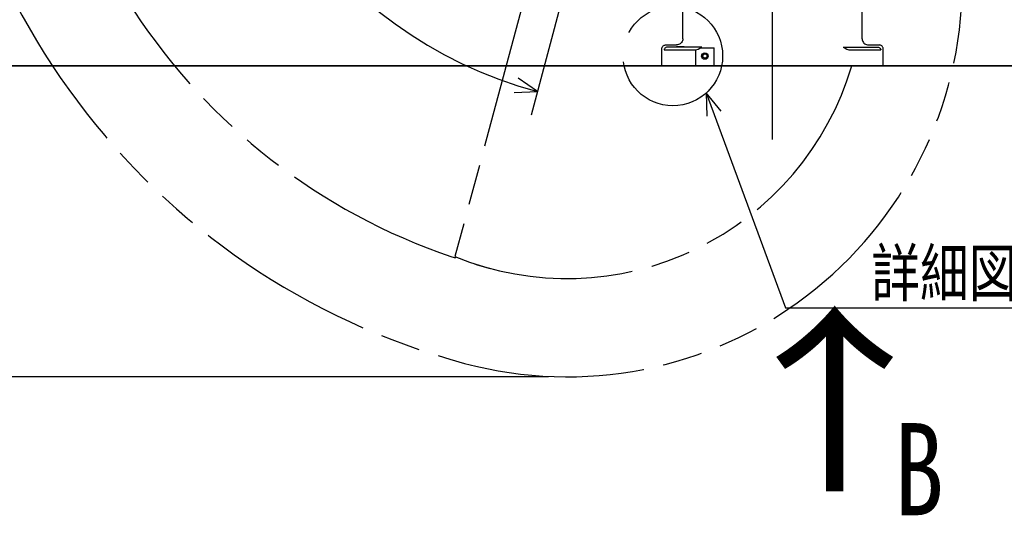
# Model space of a CAD drawing. Header units: millimetres. Extents: x 0 to 594, y 0 to 420.
# Tile 18 of 31: x 276 to 356, y 239 to 279. Entities that reach past the tile are written whole.
import ezdxf

# ---------------------------------------------------------------- set-up
doc = ezdxf.new("R2010")
doc.units = ezdxf.units.MM
doc.header["$LTSCALE"] = 32.67
doc.linetypes.add('CENTER', pattern=[0.6, 0.375, -0.075, 0.075, -0.075])
doc.linetypes.add('PHANTOM', pattern=[0.8, 0.45, -0.05, 0.1, -0.05, 0.1, -0.05])
doc.layers.get('0').update_dxf_attribs({"linetype": 'CONTINUOUS'})
for name, color, linetype in [('CRV', 7, 'CONTINUOUS'), ('DEFAULT_1', 7, 'CENTER'), ('DRA_ITEM', 7, 'CONTINUOUS'), ('DRIV_DIM', 7, 'CONTINUOUS'), ('PARAM_DIM', 7, 'CONTINUOUS')]:
    doc.layers.add(name, color=color, linetype=linetype)
doc.styles.get("Standard").update_dxf_attribs({"font": 'txt', "width": 0.8})
doc.dimstyles.new('DIMSTYLE_19', dxfattribs={"dimtxt": 3.8, "dimasz": 1.8, "dimexe": 0.18, "dimexo": 0.0625, "dimgap": 0.09, "dimtad": 1, "dimlfac": 10, "dimdsep": 46, "dimtxsty": 'STANDARD', "dimblk": 'OPEN', "dimblk1": 'OPEN', "dimblk2": 'OPEN', "dimcen": 0.09, "dimadec": 0, "dimazin": 0, "dimtp": 0.5, "dimtm": 0.5, "dimtfac": 1, "dimtofl": 0, "dimtmove": 0, "dimatfit": 3, "dimldrblk": 'OPEN', "dimfxl": 1, "dimtolj": 1, "dimarcsym": 0})
doc.dimstyles.new('DIMSTYLE_2', dxfattribs={"dimtxt": 3.8, "dimasz": 1.8, "dimexe": 0.18, "dimexo": 0.0625, "dimgap": 0.09, "dimtad": 1, "dimdec": 3, "dimlfac": 10, "dimdsep": 46, "dimtxsty": 'STANDARD', "dimblk": 'OPEN', "dimblk1": 'OPEN', "dimblk2": 'OPEN', "dimcen": 0.09, "dimadec": 0, "dimazin": 0, "dimtp": 0.001, "dimtm": 0.001, "dimtfac": 1, "dimtdec": 3, "dimtofl": 0, "dimtmove": 0, "dimatfit": 3, "dimldrblk": 'OPEN', "dimfxl": 1, "dimtolj": 1, "dimarcsym": 0})
doc.dimstyles.new('DIMSTYLE_3', dxfattribs={"dimtxt": 3.8, "dimasz": 1.8, "dimexe": 0.18, "dimexo": 0.0625, "dimgap": 0.09, "dimtad": 1, "dimdec": 1, "dimlfac": 10, "dimdsep": 46, "dimtxsty": 'STANDARD', "dimblk": 'OPEN', "dimblk1": 'OPEN', "dimblk2": 'OPEN', "dimcen": 0.09, "dimadec": 0, "dimazin": 0, "dimtp": 0.1, "dimtm": 0.1, "dimtfac": 1, "dimtdec": 1, "dimtofl": 0, "dimtmove": 0, "dimatfit": 3, "dimldrblk": 'OPEN', "dimfxl": 1, "dimtolj": 1, "dimarcsym": 0})

# ---------------------------------------------------------------- blocks, each defined once
blk = doc.blocks.new('_OPEN')
at = {"color": 0, "linetype": 'BYBLOCK'}
for p, q in [((0, 0), (-1, 0.342)), ((-1, -0.342), (0, 0)), ((-1, 0), (0, 0))]:
    blk.add_line(p, q, dxfattribs=at)
blk = doc.blocks.new('*D6')
at = {"layer": 'DRIV_DIM', "color": 2, "linetype": 'CONTINUOUS'}
for p, q in [((395.987, 275.255), (239.129, 275.255)), ((241.129, 275.255), (241.129, 262.605)), ((241.129, 249.954), (241.129, 262.605)), ((319.257, 249.954), (239.129, 249.954))]:
    blk.add_line(p, q, dxfattribs=at)
at = {"layer": 'DRIV_DIM', "color": 2, "linetype": 'CONTINUOUS', "xscale": 1.8, "yscale": 1.8, "zscale": 1.8}
for p, rotation in [((241.129, 275.255), 90), ((241.129, 249.954), 270)]:
    blk.add_blockref('_OPEN', p, dxfattribs=dict(at, rotation=rotation))
at = {"layer": 'DRIV_DIM', "color": 2, "linetype": 'CONTINUOUS', "width": 0.8}
blk.add_text('253', height=3.8, rotation=90, dxfattribs=at).set_placement((240.179, 258.865))
blk = doc.blocks.new('*D7')
at = {"layer": 'DRIV_DIM', "color": 2, "linetype": 'CONTINUOUS'}
for p, q in [((325.987, 365.442), (239.001, 365.442)), ((241.001, 365.442), (241.001, 320.349)), ((241.001, 275.255), (241.001, 320.349)), ((395.987, 275.255), (239.001, 275.255))]:
    blk.add_line(p, q, dxfattribs=at)
at = {"layer": 'DRIV_DIM', "color": 2, "linetype": 'CONTINUOUS', "xscale": 1.8, "yscale": 1.8, "zscale": 1.8}
for p, rotation in [((241.001, 365.442), 90), ((241.001, 275.255), 270)]:
    blk.add_blockref('_OPEN', p, dxfattribs=dict(at, rotation=rotation))
at = {"layer": 'DRIV_DIM', "color": 2, "linetype": 'CONTINUOUS', "width": 0.8}
blk.add_text('901.9', height=3.8, rotation=90, dxfattribs=at).set_placement((240.051, 313.886))
blk = doc.blocks.new('*D9')
at = {"layer": 'DRIV_DIM', "color": 2, "linetype": 'CONTINUOUS'}
for p, q in [((341.762, 302.555), (383.465, 302.555)), ((381.465, 302.555), (381.465, 288.905)), ((381.465, 275.255), (381.465, 288.905)), ((258.987, 275.255), (383.465, 275.255))]:
    blk.add_line(p, q, dxfattribs=at)
at = {"layer": 'DRIV_DIM', "color": 2, "linetype": 'CONTINUOUS', "xscale": 1.8, "yscale": 1.8, "zscale": 1.8}
for p, rotation in [((381.465, 302.555), 90), ((381.465, 275.255), 270)]:
    blk.add_blockref('_OPEN', p, dxfattribs=dict(at, rotation=rotation))
at = {"layer": 'DRIV_DIM', "color": 2, "linetype": 'CONTINUOUS', "width": 0.8}
blk.add_text('273', height=3.8, rotation=90, dxfattribs=at).set_placement((380.515, 285.942))
blk = doc.blocks.new('*D22')
at = {"layer": 'DRIV_DIM', "color": 2, "linetype": 'CONTINUOUS'}
for p, q in [((343.987, 292.255), (373.214, 292.255)), ((371.214, 292.255), (371.214, 283.755)), ((371.214, 275.255), (371.214, 283.755)), ((395.987, 275.255), (369.214, 275.255))]:
    blk.add_line(p, q, dxfattribs=at)
at = {"layer": 'DRIV_DIM', "color": 2, "linetype": 'CONTINUOUS', "xscale": 1.8, "yscale": 1.8, "zscale": 1.8}
for p, rotation in [((371.214, 292.255), 90), ((371.214, 275.255), 270)]:
    blk.add_blockref('_OPEN', p, dxfattribs=dict(at, rotation=rotation))
at = {"layer": 'DRIV_DIM', "color": 2, "linetype": 'CONTINUOUS', "width": 0.8}
blk.add_text('170', height=3.8, rotation=90, dxfattribs=at).set_placement((370.264, 280.111))
blk = doc.blocks.new('*D65')
at = {"layer": 'PARAM_DIM', "color": 2, "linetype": 'CONTINUOUS'}
for p, q in [((327.487, 308.681), (327.487, 344.55)), ((327.506, 307.327), (317.834, 271.231))]:
    blk.add_line(p, q, dxfattribs=at)
for points in [[(325.703, 341.888), (327.487, 342.55), (325.672, 343.119)], [(316.451, 273.083), (318.352, 273.163), (316.8, 274.264)]]:
    blk.add_lwpolyline(points, dxfattribs=at)
for start, end in [(90, 172.5), (172.5, 255)]:
    blk.add_arc((327.487, 307.255), 35.294, start, end, dxfattribs=at)
at = {"layer": 'PARAM_DIM', "color": 2, "linetype": 'CONTINUOUS', "width": 0.766667}
blk.add_text('165%%d', height=3.8, rotation=-58.16013, dxfattribs=at).set_placement((289.175, 290.323))

msp = doc.modelspace()

# ---------------------------------------------------------------- linework, layer by layer
at = {"color": 7, "linetype": 'CONTINUOUS'}
for p, q in [((330.18665, 277.45497), (330.18665, 298.61942)), ((344.78665, 277.45497), (344.78665, 280.75531)), ((328.48665, 275.25514), (328.48665, 276.65524)), ((328.66193, 276.55514), (331.08665, 276.55514)), ((328.78655, 276.95514), (329.68682, 276.95514)), ((331.72759, 276.78755), (328.95414, 276.78755)), ((329.68665, 276.81242), (329.69176, 276.81387)), ((329.68665, 276.80719), (329.68665, 276.81242)), ((330.28154, 276.81387), (330.28665, 276.81242)), ((330.28665, 276.81242), (330.28665, 276.80719)), ((331.23665, 275.25514), (331.23665, 276.56645)), ((331.62129, 276.71006), (332.73665, 276.71006)), ((332.73665, 275.25514), (332.73665, 276.71006)), ((343.24571, 276.78755), (346.01916, 276.78755)), ((343.88665, 276.55514), (346.31137, 276.55514)), ((345.28648, 276.95514), (346.18675, 276.95514)), ((346.48665, 275.25514), (346.48665, 276.65524)), ((328.48665, 275.25514), (346.48665, 275.25514))]:
    msp.add_line(p, q, dxfattribs=at)
for points in [[(330.18665, 277.45497), (330.18049, 277.37675), (330.16218, 277.30047), (330.13217, 277.22801), (330.0912, 277.16114), (330.04027, 277.10151), (329.98065, 277.05059), (329.91378, 277.00962), (329.84132, 276.9796), (329.76504, 276.96129), (329.68682, 276.95514)], [(344.78665, 277.45497), (344.7928, 277.37675), (344.81111, 277.30047), (344.84113, 277.22801), (344.8821, 277.16114), (344.93302, 277.10151), (344.99265, 277.05059), (345.05952, 277.00962), (345.13198, 276.9796), (345.20826, 276.96129), (345.28648, 276.95514)], [(328.48665, 276.65524), (328.4912, 276.70732), (328.50476, 276.75789), (328.5268, 276.80516), (328.55685, 276.84808), (328.5937, 276.88494), (328.63662, 276.91499), (328.68389, 276.93703), (328.73447, 276.95058), (328.78655, 276.95514)], [(328.95414, 276.78755), (328.90397, 276.78332), (328.85523, 276.77078), (328.80928, 276.75026), (328.76742, 276.72235), (328.73081, 276.68784), (328.7005, 276.6477), (328.67732, 276.60305), (328.66193, 276.55514)], [(330.28665, 276.80719), (330.28154, 276.80574), (330.26638, 276.80435), (330.2417, 276.80305), (330.20833, 276.80189), (330.16742, 276.80092), (330.12035, 276.80016), (330.06873, 276.79963), (330.01432, 276.79937), (329.95897, 276.79937), (329.90457, 276.79963), (329.85295, 276.80016), (329.80588, 276.80092), (329.76497, 276.80189), (329.7316, 276.80305), (329.70691, 276.80435), (329.69176, 276.80574), (329.68665, 276.80719)], [(329.69176, 276.81387), (329.70691, 276.81526), (329.7316, 276.81656), (329.76497, 276.81772), (329.80588, 276.81869), (329.85295, 276.81946), (329.90457, 276.81998), (329.95897, 276.82025), (330.01432, 276.82025), (330.06873, 276.81998), (330.12035, 276.81946), (330.16742, 276.81869), (330.20833, 276.81772), (330.2417, 276.81656), (330.26638, 276.81526), (330.28154, 276.81387)], [(346.01916, 276.78755), (346.06933, 276.78332), (346.11807, 276.77078), (346.16402, 276.75026), (346.20588, 276.72235), (346.24248, 276.68784), (346.2728, 276.6477), (346.29598, 276.60305), (346.31137, 276.55514)], [(346.48665, 276.65524), (346.4821, 276.70732), (346.46854, 276.75789), (346.4465, 276.80516), (346.41645, 276.84808), (346.37959, 276.88494), (346.33668, 276.91499), (346.2894, 276.93703), (346.23883, 276.95058), (346.18675, 276.95514)]]:
    msp.add_lwpolyline(points, dxfattribs=at)
for radius in [0.265, 0.165]:
    msp.add_circle((331.98665, 276.05514), radius, dxfattribs=at)
for centre, start, end in [((331.08665, 277.55514), 270, 309.8620456), ((343.88665, 277.55514), 230.1379544, 270)]:
    msp.add_arc(centre, 1, start, end, dxfattribs=at)
at = {"color": 2, "linetype": 'CONTINUOUS'}
msp.add_arc((331.98665, 276.05514), 0.2, 255, 195, dxfattribs=at)
at = {"layer": 'CRV', "color": 2, "linetype": 'PHANTOM'}
for p, q in [((317.85958, 282.91752), (311.64786, 259.73508)), ((272.48665, 275.25514), (368.03938, 275.25514))]:
    msp.add_line(p, q, dxfattribs=at)
for centre, radius, start, end in [((327.48665, 307.25514), 58.187, 26, 255), ((327.48665, 307.25514), 50.187, 25.9952941, 255), ((320.75735, 282.14107), 32.187, 255, 359.5653873), ((320.75735, 282.14107), 24.187, 247.8750508, 343.4568623)]:
    msp.add_arc(centre, radius, start, end, dxfattribs=at)
at = {"layer": 'DEFAULT_1', "color": 7, "linetype": 'CENTER'}
msp.add_line((337.48665, 269.25514), (337.48665, 392.87663), dxfattribs=at)
at = {"layer": 'DRA_ITEM', "color": 2, "linetype": 'CONTINUOUS'}
for p, q in [((332.09753, 273.05504), (338.54497, 255.55637)), ((338.54497, 255.55637), (345.54497, 255.55637)), ((345.54497, 255.55637), (369.86497, 255.55637))]:
    msp.add_line(p, q, dxfattribs=at)
msp.add_lwpolyline([(333.29752, 271.57889), (332.09753, 273.05504), (332.14217, 271.1532)], dxfattribs=at)
at = {"layer": 'DRA_ITEM', "color": 2, "linetype": 'CENTER'}
msp.add_circle((329.38287, 276.05906), 4.04889, dxfattribs=at)

# ---------------------------------------------------------------- texts
at = {"layer": 'DRA_ITEM', "color": 2, "linetype": 'CONTINUOUS', "width": 0.8}
msp.add_text('詳細図参照\u3000\u3000\u3000', height=3.8, dxfattribs=at).set_placement((345.54497, 256.50637))
msp.add_text('→', height=15, rotation=90, dxfattribs=at).set_placement((350.30451, 239.99758))
at = {"layer": 'DRA_ITEM', "color": 7, "linetype": 'CONTINUOUS', "width": 0.8}
msp.add_text('B', height=7.5, dxfattribs=at).set_placement((347.36585, 238.68764))

# ---------------------------------------------------------------- dimensions: what is measured, and where the dimension line sits
at = {"layer": 'DRIV_DIM', "color": 2, "linetype": 'CONTINUOUS'}
for base, p1, p2, angle, dimstyle, picture, middle in [((241.00059, 365.44214), (395.98665, 275.25514), (325.98665, 365.44214), 90, 'DIMSTYLE_3', '*D7', (238.15059, 321.48583)), ((381.46489, 275.25514), (341.76188, 302.55514), (258.98665, 275.25514), 270, 'DIMSTYLE_2', '*D9', (378.61489, 290.50246)), ((371.21435, 292.25514), (395.98665, 275.25514), (343.98665, 292.25514), 90, 'DIMSTYLE_2', '*D22', (368.36435, 284.67062)), ((241.12912, 249.95407), (395.98665, 275.25514), (319.25735, 249.95407), 270, 'DIMSTYLE_3', '*D6', (238.27912, 263.42472))]:
    dim = msp.add_linear_dim(base=base, p1=p1, p2=p2, angle=angle, dimstyle=dimstyle, dxfattribs=at)
    dim.commit()
    dim.dimension.update_dxf_attribs({"geometry": picture, "text_midpoint": middle, "dimtype": 160})
at = {"layer": 'PARAM_DIM', "color": 2, "linetype": 'CONTINUOUS'}
dim = msp.add_angular_dim_2l(base=(292.49414, 311.86199), line1=((327.48665, 308.6811), (327.48665, 344.5496)), line2=((317.83413, 271.23145), (327.50592, 307.32704)), dimstyle='DIMSTYLE_19', dxfattribs=at)
dim.commit()
dim.dimension.update_dxf_attribs({"geometry": '*D65', "text_midpoint": (293.86333, 286.37539), "dimtype": 162})

doc.saveas('drawing.dxf')
